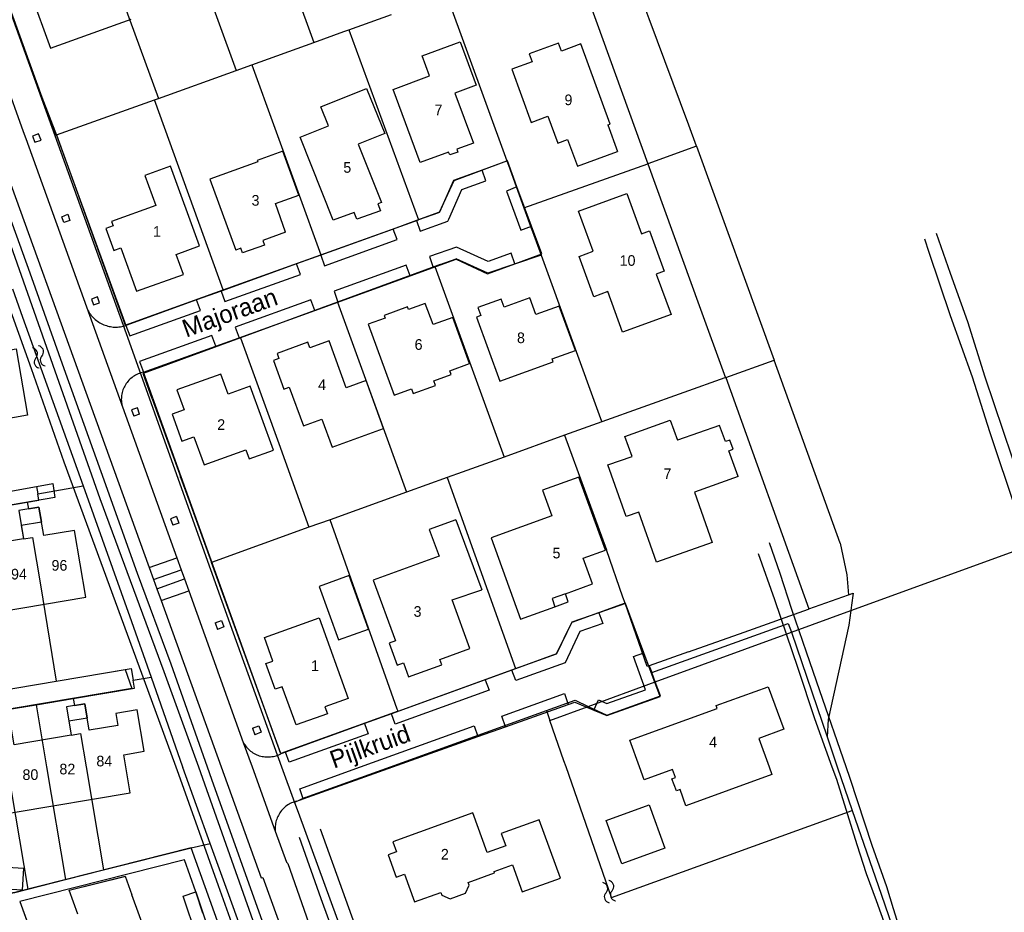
# Model space of a CAD drawing. Extents: x 123992 to 125854, y 449108 to 451911.
# Tile 35 of 175: x 125443 to 125582, y 449980 to 450105. Entities that reach past the tile are written whole.
import ezdxf
from ezdxf.enums import TextEntityAlignment as Align

# ---------------------------------------------------------------- set-up
doc = ezdxf.new("R2010")
doc.units = 0
for name, color, linetype in [('DEFAULT_113', 2, 'CONTINUOUS'), ('DEFAULT_117', 3, 'CONTINUOUS'), ('DEFAULT_21', 8, 'CONTINUOUS'), ('DEFAULT_22', 8, 'CONTINUOUS'), ('DEFAULT_23', 9, 'CONTINUOUS'), ('DEFAULT_4', 1, 'CONTINUOUS'), ('DEFAULT_48', 141, 'CONTINUOUS'), ('DEFAULT_6', 1, 'CONTINUOUS'), ('DEFAULT_79', 9, 'CONTINUOUS'), ('DEFAULT_87', 9, 'CONTINUOUS'), ('DEFAULT_99', 9, 'CONTINUOUS'), ('S05_WATER', 141, 'CONTINUOUS')]:
    doc.layers.add(name, color=color, linetype=linetype)

msp = doc.modelspace()

# ---------------------------------------------------------------- linework, layer by layer
at = {"layer": 'DEFAULT_21'}
for points in [[(125474.811, 450128.915), (125484.571, 450102.058)], [(125463.875, 450124.973), (125473.655, 450098.109)], [(125452.856, 450121.018), (125462.699, 450094.185)], [(125538.464, 450087.449), (125537.419, 450090.398), (125531.829, 450105.38), (125527.319, 450117.466)], [(125438.53, 450115.781), (125448.185, 450088.985)], [(125520.744, 450115.099), (125531.603, 450084.955)], [(125503.242, 450108.799), (125511.755, 450085.377)], [(125489.508, 450103.844), (125495.497, 450106.011)], [(125484.571, 450102.058), (125488.82, 450103.595)], [(125488.82, 450103.595), (125489.508, 450103.844)], [(125489.508, 450103.844), (125499.334, 450077.096)], [(125475.854, 450098.904), (125484.571, 450102.058)], [(125473.655, 450098.109), (125475.854, 450098.904)], [(125475.854, 450098.904), (125485.559, 450072.146)], [(125462.699, 450094.185), (125473.655, 450098.109)], [(125448.341, 450089.041), (125462.128, 450093.98)], [(125462.128, 450093.98), (125462.699, 450094.185)], [(125471.807, 450067.204), (125462.128, 450093.98)], [(125448.185, 450088.985), (125448.341, 450089.041)], [(125448.341, 450089.041), (125453.128, 450075.783)], [(125538.464, 450087.449), (125531.603, 450084.955)], [(125538.464, 450087.449), (125549.425, 450057.291)], [(125502.289, 450078.159), (125504.334, 450082.597), (125511.755, 450085.377)], [(125511.755, 450085.377), (125511.975, 450084.773)], [(125511.975, 450084.773), (125514.161, 450078.757)], [(125514.161, 450078.757), (125531.603, 450084.955)], [(125531.603, 450084.955), (125538.854, 450065.006)], [(125499.383, 450077.114), (125502.167, 450078.115)], [(125502.167, 450078.115), (125502.289, 450078.159)], [(125514.161, 450078.757), (125515.341, 450075.51)], [(125485.559, 450072.146), (125499.334, 450077.096)], [(125499.334, 450077.096), (125499.383, 450077.114)], [(125453.128, 450075.783), (125458.015, 450062.248)], [(125515.341, 450075.51), (125515.376, 450075.415)], [(125515.376, 450075.415), (125516.586, 450072.086)], [(125471.807, 450067.204), (125485.559, 450072.146)], [(125502.364, 450070.76), (125501.603, 450070.481)], [(125502.364, 450070.76), (125504.626, 450071.598)], [(125509.065, 450069.539), (125504.626, 450071.598)], [(125516.586, 450072.086), (125509.065, 450069.539)], [(125516.586, 450072.086), (125524.946, 450049.087)], [(125501.603, 450070.481), (125487.925, 450065.475)], [(125501.603, 450070.481), (125511.372, 450043.648)], [(125458.015, 450062.248), (125471.807, 450067.204)], [(125487.925, 450065.475), (125474.243, 450060.467)], [(125487.925, 450065.475), (125493.373, 450050.477)], [(125538.854, 450065.006), (125542.552, 450054.833)], [(125474.243, 450060.467), (125463.988, 450056.714)], [(125474.243, 450060.467), (125479.621, 450045.568)], [(125542.617, 450054.856), (125549.425, 450057.291)], [(125558.704, 450031.527), (125549.425, 450057.291)], [(125463.988, 450056.714), (125460.512, 450055.44)], [(125461.809, 450051.856), (125460.512, 450055.44)], [(125542.471, 450054.804), (125525.124, 450048.599)], [(125542.552, 450054.833), (125542.471, 450054.804)], [(125542.552, 450054.833), (125542.617, 450054.856)], [(125542.617, 450054.856), (125554.302, 450022.245)], [(125461.809, 450051.856), (125465.633, 450041.287)], [(125493.373, 450050.477), (125497.648, 450038.708)], [(125525.124, 450048.599), (125519.906, 450046.72)], [(125524.946, 450049.087), (125525.124, 450048.599)], [(125519.906, 450046.72), (125511.372, 450043.648)], [(125519.906, 450046.72), (125525.779, 450030.573)], [(125479.621, 450045.568), (125483.885, 450033.754)], [(125511.372, 450043.648), (125505.473, 450041.524)], [(125465.633, 450041.287), (125465.803, 450040.817)], [(125465.861, 450040.656), (125465.803, 450040.817)], [(125465.861, 450040.656), (125466.823, 450037.996)], [(125503.364, 450040.765), (125497.648, 450038.708)], [(125505.473, 450041.524), (125503.364, 450040.765)], [(125503.364, 450040.765), (125512.991, 450013.848)], [(125437.266, 450038.071), (125440.293, 450038.582), (125445.499, 450039.501), (125445.679, 450038.476)], [(125445.679, 450038.476), (125452.058, 450039.593)], [(125444.209, 450037.283), (125445.84, 450037.561), (125445.679, 450038.476)], [(125466.823, 450037.996), (125470.149, 450028.81)], [(125497.648, 450038.708), (125486.862, 450034.826)], [(125438.704, 450036.344), (125444.209, 450037.283)], [(125444.209, 450037.283), (125444.367, 450036.359), (125445.843, 450036.609), (125446.204, 450034.475)], [(125486.862, 450034.826), (125483.885, 450033.754)], [(125496.335, 450008.141), (125486.862, 450034.826)], [(125446.204, 450034.475), (125443.356, 450034.029), (125443.679, 450032.123), (125444.944, 450032.337), (125446.08, 450025.631), (125448.277, 450012.066)], [(125483.885, 450033.754), (125470.149, 450028.81)], [(125528.121, 450023.911), (125525.779, 450030.573)], [(125558.704, 450031.527), (125559.662, 450027.042), (125559.883, 450024.23)], [(125560.239, 450022.024), (125585.814, 450031.355)], [(125479.908, 450001.871), (125470.149, 450028.81)], [(125528.426, 450023.044), (125528.121, 450023.911)], [(125554.302, 450022.245), (125559.883, 450024.23)], [(125559.883, 450024.23), (125560.544, 450024.465), (125560.333, 450022.78), (125560.239, 450022.024)], [(125528.426, 450023.044), (125520.94, 450020.342)], [(125531.55, 450014.158), (125528.426, 450023.044)], [(125545.178, 450019.002), (125554.267, 450022.233)], [(125554.267, 450022.233), (125554.302, 450022.245)], [(125551.846, 450018.962), (125560.239, 450022.024)], [(125560.239, 450022.024), (125559.943, 450019.945), (125558.534, 450013.521), (125557.035, 450006.687), (125556.869, 450004.222)], [(125518.77, 450015.94), (125520.94, 450020.342)], [(125532.188, 450013.289), (125551.416, 450020.225), (125551.846, 450018.962)], [(125532.677, 450011.968), (125551.846, 450018.962)], [(125537.345, 450016.218), (125545.178, 450019.002)], [(125551.846, 450018.962), (125556.869, 450004.222)], [(125515.096, 450014.61), (125518.77, 450015.94)], [(125537.345, 450016.218), (125531.829, 450014.257)], [(125512.991, 450013.848), (125515.096, 450014.61)], [(125531.829, 450014.257), (125531.55, 450014.158)], [(125531.829, 450014.257), (125532.188, 450013.289)], [(125448.277, 450012.066), (125458.831, 450013.841), (125459.101, 450012.236)], [(125459.101, 450012.236), (125461.661, 450012.625)], [(125496.437, 450007.855), (125512.991, 450013.848)], [(125532.677, 450011.968), (125532.188, 450013.289)], [(125442.757, 450011.138), (125448.277, 450012.066)], [(125450.672, 450009.639), (125459.295, 450011.083), (125459.101, 450012.236)], [(125523.225, 450008.52), (125525.864, 450007.276), (125533.404, 450010.007), (125532.677, 450011.968)], [(125523.225, 450008.52), (125532.677, 450011.968)], [(125439.888, 450007.832), (125445.456, 450008.765)], [(125445.456, 450008.765), (125450.672, 450009.639)], [(125445.456, 450008.765), (125446.919, 450000)], [(125450.672, 450009.639), (125450.84, 450008.634), (125452.306, 450008.88), (125452.646, 450006.856)], [(125517.366, 450007.942), (125521.38, 450009.39)], [(125517.827, 450006.551), (125523.225, 450008.52)], [(125521.38, 450009.39), (125523.225, 450008.52)], [(125496.437, 450007.855), (125479.908, 450001.871)], [(125495.351, 450000), (125517.366, 450007.942)], [(125496.437, 450007.855), (125496.335, 450008.141)], [(125517.366, 450007.942), (125517.827, 450006.551)], [(125452.646, 450006.856), (125450.065, 450006.422), (125450.394, 450004.467), (125451.712, 450004.688), (125452.496, 450000)], [(125519.807, 450000.838), (125517.827, 450006.551)], [(125556.869, 450004.222), (125557.153, 450003.389), (125558.316, 450000)], [(125520.099, 450000), (125519.807, 450000.838)], [(125441.397, 450000), (125444.266, 449982.778)], [(125446.919, 450000), (125449.57, 449984.122)], [(125452.496, 450000), (125454.925, 449985.48)], [(125483.368, 449995.677), (125495.351, 450000)], [(125526.508, 449981.582), (125520.099, 450000)], [(125558.316, 450000), (125560.421, 449993.866)], [(125483.368, 449995.677), (125481.873, 449994.963)], [(125526.508, 449981.582), (125560.421, 449993.866)], [(125560.421, 449993.866), (125564.474, 449982.059), (125567.235, 449974.109), (125569.282, 449966.492), (125572.268, 449957.462), (125573.887, 449953.082), (125574.934, 449950.606), (125577.076, 449944.608), (125579.989, 449937.253)], [(125454.925, 449985.48), (125467.299, 449988.617), (125469.983, 449989.216)], [(125468.952, 449979.38), (125467.944, 449982.404), (125466.339, 449986.899), (125443.158, 449981.036), (125446.533, 449971.716)], [(125449.57, 449984.122), (125454.925, 449985.48)], [(125444.266, 449982.778), (125449.57, 449984.122)], [(125439.069, 449981.791), (125442.437, 449982.314), (125444.266, 449982.778)]]:
    msp.add_lwpolyline(points, dxfattribs=at)
at = {"layer": 'DEFAULT_22'}
for points in [[(125442.104, 450067.341), (125443.525, 450063.371), (125452.058, 450039.593)], [(125452.058, 450039.593), (125458.91, 450020.501), (125461.661, 450012.625)], [(125461.661, 450012.625), (125466.071, 450000)], [(125466.071, 450000), (125466.101, 449999.915)], [(125469.983, 449989.216), (125466.101, 449999.915)], [(125488.041, 449939.122), (125472.61, 449981.976), (125469.983, 449989.216)]]:
    msp.add_lwpolyline(points, dxfattribs=at)
at = {"layer": 'DEFAULT_23'}
for points in [[(125438.426, 450115.742), (125448.082, 450088.949)], [(125448.082, 450088.949), (125458.548, 450059.907), (125465.47, 450040.516)], [(125465.47, 450040.516), (125473.198, 450018.865), (125480.033, 450000.006), (125480.035, 450000)], [(125480.035, 450000), (125481.873, 449994.963)], [(125481.873, 449994.963), (125482.365, 449993.614)], [(125482.365, 449993.614), (125502.163, 449939.357), (125513.425, 449907.935)]]:
    msp.add_lwpolyline(points, dxfattribs=at)
at = {"layer": 'DEFAULT_4'}
for points in [[(125444.697, 450108.938), (125447.471, 450101.27), (125458.826, 450105.355)], [(125499.555, 450085.145), (125495.731, 450095.438), (125500.884, 450097.352), (125499.841, 450100.16), (125505.182, 450102.143), (125507.45, 450096.036), (125504.444, 450094.92), (125507.056, 450087.889), (125504.708, 450087.017), (125504.856, 450086.618), (125503.725, 450086.211), (125503.551, 450086.587), (125499.555, 450085.145)], [(125519.042, 450101.964), (125514.919, 450100.456)], [(125519.447, 450100.856), (125519.042, 450101.964)], [(125522.173, 450101.852), (125519.447, 450100.856)], [(125526.296, 450090.572), (125522.173, 450101.852)], [(125514.919, 450100.456), (125515.321, 450099.357)], [(125515.321, 450099.357), (125512.456, 450098.31)], [(125512.456, 450098.31), (125515.198, 450090.809), (125517.545, 450091.659), (125518.924, 450087.9), (125520.331, 450088.416), (125521.703, 450084.66), (125527.34, 450086.718)], [(125487.31, 450077.033), (125482.638, 450088.745), (125486.624, 450090.335), (125485.557, 450093.009), (125492.015, 450095.586), (125494.555, 450089.218), (125490.815, 450087.726), (125494.09, 450079.516), (125493.58, 450079.313), (125493.96, 450078.359)], [(125525.975, 450090.455), (125526.296, 450090.572)], [(125525.975, 450090.455), (125527.34, 450086.718)], [(125480.603, 450075.354), (125479.152, 450079.355), (125482.448, 450080.55), (125480.198, 450086.754), (125476.609, 450085.452), (125476.684, 450085.246), (125469.937, 450082.799), (125473.563, 450072.801)], [(125456.053, 450076.84), (125456.286, 450076.212), (125455.251, 450075.838), (125456.387, 450072.765), (125457.392, 450073.128), (125459.601, 450067.016), (125466.192, 450069.385), (125465.172, 450072.207), (125468.463, 450073.397), (125464.403, 450084.629), (125460.783, 450083.32), (125462.307, 450079.101), (125456.053, 450076.84)], [(125528.668, 450080.804), (125530.742, 450075.117), (125531.873, 450075.529), (125533.944, 450069.851), (125532.817, 450069.44), (125534.891, 450063.752), (125528.072, 450061.266), (125525.997, 450066.958), (125524.034, 450066.242), (125521.959, 450071.932), (125523.922, 450072.654), (125521.847, 450078.319), (125528.668, 450080.804)], [(125493.96, 450078.359), (125490.64, 450077.167), (125490.267, 450078.102), (125487.31, 450077.033)], [(125480.603, 450075.354), (125477.385, 450074.187), (125477.625, 450073.524), (125474.525, 450072.413), (125474.285, 450073.063), (125473.563, 450072.801)], [(125503.728, 450055.818), (125506.509, 450056.831), (125504.142, 450063.333), (125501.361, 450062.32), (125500.273, 450065.308), (125497.898, 450064.444), (125497.767, 450064.805), (125494.482, 450063.609), (125494.62, 450063.229), (125492.236, 450062.361), (125495.88, 450052.354), (125498.323, 450053.243), (125498.559, 450052.595), (125501.716, 450053.744), (125501.48, 450054.393), (125503.923, 450055.282), (125503.728, 450055.818)], [(125507.47, 450063.354), (125510.754, 450054.323), (125518.291, 450057.063), (125518.141, 450057.477), (125521.458, 450058.683), (125519.155, 450064.931), (125515.855, 450063.731), (125514.997, 450066.091), (125511.375, 450064.774), (125510.966, 450065.9), (125507.673, 450064.71), (125508.085, 450063.578), (125507.47, 450063.354)], [(125494.394, 450047.666), (125491.936, 450054.433), (125489.126, 450053.413), (125486.726, 450060.02), (125484.01, 450059.034), (125483.719, 450059.822), (125479.39, 450058.25), (125479.653, 450057.526), (125478.901, 450057.253), (125480.369, 450053.211), (125481.121, 450053.484), (125483.1, 450048.033), (125485.713, 450048.982), (125487.147, 450045.034), (125494.394, 450047.666)], [(125439.41, 450058.353), (125442.663, 450058.908), (125444.26, 450049.533), (125440.572, 450048.905), (125440.104, 450051.648)], [(125472.507, 450052.535), (125471.49, 450055.349), (125465.289, 450053.112), (125466.307, 450050.294), (125464.616, 450049.683), (125465.995, 450045.883), (125467.688, 450046.494), (125469.113, 450042.543), (125475.011, 450044.671), (125475.47, 450043.401), (125478.884, 450044.633), (125475.626, 450053.663), (125472.507, 450052.535)], [(125544.34, 450040.89), (125538.175, 450038.698), (125540.689, 450031.628), (125532.855, 450028.843), (125530.343, 450035.907), (125528.59, 450035.284), (125526.011, 450042.537), (125529.401, 450043.742), (125528.396, 450046.567), (125534.789, 450048.84), (125535.794, 450046.012)], [(125544.34, 450040.89), (125543.018, 450044.526), (125543.63, 450044.749), (125543.156, 450046.053), (125542.543, 450045.83), (125541.712, 450048.116), (125535.794, 450046.012)], [(125523.819, 450025.768), (125522.507, 450029.388), (125525.638, 450030.522), (125521.886, 450040.838), (125516.809, 450038.998), (125518.12, 450035.378), (125509.546, 450032.271), (125513.702, 450020.801), (125518.542, 450022.555)], [(125452.439, 450023.909), (125450.843, 450033.328), (125446.522, 450032.596), (125445.843, 450036.609), (125443, 450036.128), (125443.679, 450032.123), (125435.571, 450030.749), (125434.898, 450034.719), (125432.131, 450034.25), (125432.807, 450030.257), (125424.548, 450028.857), (125423.895, 450032.714), (125421.222, 450032.261), (125421.857, 450028.513), (125418.577, 450027.957), (125418.517, 450028.31), (125415.244, 450027.755), (125416.499, 450020.349), (125419.546, 450020.866), (125419.963, 450018.407), (125452.439, 450023.909)], [(125504.593, 450034.823), (125500.838, 450033.445)], [(125504.593, 450034.823), (125508.255, 450024.938)], [(125500.838, 450033.445), (125502.216, 450029.69)], [(125502.216, 450029.69), (125492.931, 450026.284)], [(125489.564, 450026.947), (125485.348, 450025.432), (125488.053, 450017.903), (125492.269, 450019.418), (125489.564, 450026.947)], [(125492.931, 450026.284), (125496.065, 450017.741)], [(125520.005, 450024.386), (125523.819, 450025.768)], [(125497.922, 450012.681), (125502.601, 450014.399), (125502.337, 450015.145), (125506.549, 450016.686), (125504.071, 450023.531), (125508.255, 450024.938)], [(125520.005, 450024.386), (125518.125, 450023.705), (125518.542, 450022.555)], [(125518.542, 450022.555), (125520.422, 450023.236), (125520.005, 450024.386)], [(125479.111, 450010.933), (125477.812, 450014.548), (125478.819, 450014.91), (125477.622, 450018.243), (125485.341, 450021.016), (125489.431, 450009.632), (125486.135, 450008.448), (125486.479, 450007.491), (125482.073, 450005.908), (125480.135, 450011.301), (125479.111, 450010.933)], [(125496.065, 450017.741), (125495.201, 450017.424)], [(125495.201, 450017.424), (125496.331, 450014.345)], [(125496.331, 450014.345), (125497.195, 450014.662)], [(125497.195, 450014.662), (125497.922, 450012.681)], [(125530.466, 450000), (125529.095, 450003.773), (125541.412, 450008.231), (125541.264, 450008.629), (125548.598, 450011.28), (125550.773, 450005.293), (125547.248, 450004.012), (125548.706, 450000)], [(125460.655, 450002.197), (125459.675, 450008.028), (125456.698, 450007.529), (125456.983, 450005.834), (125452.932, 450005.153), (125452.306, 450008.88), (125449.725, 450008.446), (125450.394, 450004.467), (125442.37, 450003.119), (125441.718, 450007), (125439.191, 450006.576), (125439.842, 450002.697), (125431.578, 450001.309), (125430.93, 450005.165), (125428.322, 450004.727), (125428.969, 450000.879), (125424.846, 450000.186), (125424.539, 450002.014), (125421.62, 450001.524), (125421.876, 450000)], [(125458.103, 450000), (125457.814, 450001.72), (125460.655, 450002.197)], [(125421.876, 450000), (125422.605, 449995.66), (125425.39, 449996.127), (125426.266, 449990.913), (125458.714, 449996.364), (125458.103, 450000)], [(125535.025, 449998.316), (125535.523, 449998.497), (125535.106, 449999.644), (125531.121, 449998.196), (125530.466, 450000)], [(125548.706, 450000), (125549.096, 449998.928), (125536.99, 449994.53), (125536.157, 449996.823), (125535.658, 449996.642), (125535.025, 449998.316)], [(125531.833, 449994.632), (125534.038, 449988.539), (125527.96, 449986.34), (125525.755, 449992.433), (125531.833, 449994.632)], [(125519.303, 449984.311), (125516.335, 449992.528), (125510.977, 449990.594), (125511.598, 449988.876), (125509.005, 449987.939), (125506.99, 449993.513), (125495.707, 449989.435), (125496.217, 449988.025), (125495.043, 449987.6), (125496.18, 449984.461), (125497.355, 449984.887), (125498.773, 449980.978), (125502.485, 449982.325), (125502.621, 449981.949), (125503.765, 449981.407), (125505.926, 449982.192), (125506.465, 449983.344), (125506.327, 449983.72), (125510.035, 449985.077), (125509.967, 449985.265), (125512.562, 449986.202), (125513.944, 449982.376), (125519.303, 449984.311)], [(125440.5, 449982.795), (125440.685, 449985.927), (125443.68, 449985.75), (125443.495, 449982.618), (125440.5, 449982.795)], [(125451.341, 449979.233), (125450.113, 449982.633), (125457.994, 449984.599), (125458.941, 449981.978)], [(125450.113, 449982.633), (125457.9, 449984.576)], [(125474.048, 449940.451), (125472.106, 449945.827), (125470.406, 449945.213), (125459.293, 449975.981), (125460.898, 449976.561), (125458.941, 449981.978)]]:
    msp.add_lwpolyline(points, dxfattribs=at)
at = {"layer": 'DEFAULT_48'}
for points in [[(125427.75, 450112.262), (125425.096, 450111.03), (125425.999, 450108.234), (125429.186, 450099.005), (125433.396, 450087.379), (125438.707, 450072.877), (125444.74, 450056.137), (125449.35, 450042.974), (125455.743, 450025.595), (125461.636, 450009.474), (125465.141, 450000)], [(125427.755, 450112.251), (125433.005, 450098.768), (125436.834, 450087.882), (125442.186, 450072.62), (125446.917, 450059.136), (125454.414, 450037.822), (125463.433, 450013.432), (125468.326, 450000)], [(125574.241, 450069.529), (125572.274, 450075.147)], [(125570.581, 450074.415), (125571.219, 450072.504), (125574.206, 450063.594), (125577.293, 450054.945), (125579.759, 450047.254), (125583.488, 450036.047), (125589.102, 450019.247), (125593.672, 450005.625), (125595.526, 450000)], [(125597.422, 450000), (125590.259, 450021.626), (125585.97, 450033.812), (125582.942, 450043.659), (125579.153, 450054.886), (125576.706, 450062.697), (125574.241, 450069.529)], [(125559.54, 450000), (125555.876, 450010.729), (125553.972, 450016.143), (125551.907, 450022.195), (125550.283, 450027.249), (125548.76, 450031.563)], [(125547.182, 450030.043), (125549.467, 450023.572), (125552.733, 450013.924), (125555.099, 450006.812), (125557.562, 450000)], [(125465.141, 450000), (125465.142, 450000.001), (125465.142, 450000)], [(125465.142, 450000), (125465.524, 449998.966), (125471.076, 449983.266), (125479.061, 449960.918), (125481.808, 449953.208), (125487.895, 449936.765), (125493.08, 449923.126), (125498.928, 449906.845), (125504.145, 449891.926), (125513.033, 449867.094), (125521.354, 449844.004), (125527.474, 449826.462), (125533.026, 449811.103), (125542.761, 449784.054), (125542.785, 449782.578)], [(125468.326, 450000), (125468.326, 449999.999), (125468.899, 449998.425), (125475.981, 449978.36), (125481.948, 449961.939), (125487.482, 449946.658), (125495.212, 449924.991), (125503.102, 449903.182), (125508.946, 449886.342), (125515.972, 449867.116), (125523.015, 449847.291), (125529.707, 449828.587), (125538.161, 449804.637), (125544.436, 449786.475), (125549.811, 449771.276), (125555.088, 449756.397), (125559.853, 449742.601), (125564.365, 449729.944), (125568.526, 449718.389), (125572.684, 449706.475), (125576.558, 449695.224)], [(125557.562, 450000), (125558.185, 449998.277), (125561.064, 449989.087), (125562.397, 449984.962), (125563.811, 449981.156), (125565.774, 449975.669)], [(125566.243, 449980.022), (125565.283, 449983.085), (125563.222, 449988.913), (125560.105, 449998.345), (125559.54, 450000)], [(125485.487, 449991.266), (125491.745, 449973.806), (125495.864, 449962.231), (125502.755, 449942.754)], [(125518.71, 449890.477), (125512.899, 449906.178), (125507.092, 449922.679), (125500.892, 449939.941), (125493.547, 449959.648), (125485.618, 449981.397), (125482.548, 449990.048)], [(125567.436, 449976.118), (125566.243, 449980.022)]]:
    msp.add_lwpolyline(points, dxfattribs=at)
at = {"layer": 'DEFAULT_6'}
msp.add_lwpolyline([(125469.865, 449976.642), (125468.079, 449976.046), (125466.158, 449981.808), (125467.944, 449982.404), (125469.865, 449976.642)], dxfattribs=at)
at = {"layer": 'DEFAULT_79'}
for points in [[(125461.974, 450026.394), (125465.872, 450027.784)], [(125462.441, 450025.102), (125466.343, 450026.474)]]:
    msp.add_lwpolyline(points, dxfattribs=at)
at = {"layer": 'DEFAULT_87'}
for points in [[(125427.75, 450112.262), (125428.934, 450112.812), (125429.495, 450111.673), (125433.564, 450100.347), (125438.073, 450087.443), (125444.588, 450069.625), (125449.339, 450056.141), (125454.551, 450041.599), (125459.702, 450027.296), (125464.432, 450014.532), (125469.551, 450000)], [(125469.551, 450000), (125470.158, 449998.278), (125477.986, 449976.289), (125484.265, 449958.787), (125492.204, 449938.256), (125503.12, 449908.816), (125521.589, 449858.008), (125536.792, 449815.015), (125540.328, 449805.642), (125559.202, 449752.715), (125575.073, 449707.938), (125578.794, 449697.437)]]:
    msp.add_lwpolyline(points, dxfattribs=at)
at = {"layer": 'DEFAULT_99'}
for points in [[(125438.531, 450115.781), (125441.712, 450106.959), (125446.263, 450094.336), (125448.346, 450088.984)], [(125431.896, 450109.676), (125461.366, 450028.076)], [(125438.229, 450104.538), (125443.619, 450089.543), (125443.98, 450088.539)], [(125446.143, 450088.31), (125445.803, 450089.186), (125444.963, 450088.856), (125445.252, 450088.024), (125446.143, 450088.31)], [(125448.346, 450088.984), (125458.073, 450062.178)], [(125443.98, 450088.539), (125452.529, 450064.816)], [(125513.192, 450081.732), (125511.847, 450085.386), (125508.282, 450084.081)], [(125499.024, 450076.963), (125499.567, 450075.479), (125503.466, 450076.906), (125503.599, 450077.188), (125505.404, 450081.368), (125508.796, 450082.576), (125508.282, 450084.081)], [(125508.282, 450084.081), (125504.235, 450082.6), (125502.271, 450078.135), (125499.024, 450076.963)], [(125513.193, 450081.732), (125511.712, 450081.135), (125513.747, 450075.638), (125515.228, 450076.199)], [(125515.228, 450076.199), (125513.192, 450081.732)], [(125449.909, 450077.876), (125450.217, 450077.001), (125449.353, 450076.68), (125449.073, 450077.519), (125449.909, 450077.876)], [(125499.024, 450076.963), (125495.757, 450075.784)], [(125485.544, 450072.098), (125486.066, 450070.605), (125496.315, 450074.302), (125495.757, 450075.784)], [(125495.757, 450075.784), (125485.544, 450072.097)], [(125512.891, 450070.894), (125516.67, 450072.283), (125515.228, 450076.199)], [(125512.891, 450070.894), (125512.35, 450072.385), (125509.127, 450071.196), (125504.659, 450073.243), (125500.881, 450071.89), (125501.407, 450070.363)], [(125471.515, 450067.031), (125472.041, 450065.548), (125482.684, 450069.388), (125482.125, 450070.862)], [(125482.125, 450070.862), (125471.515, 450067.031)], [(125485.544, 450072.097), (125482.125, 450070.862)], [(125501.407, 450070.363), (125504.63, 450071.529)], [(125504.63, 450071.529), (125509.054, 450069.483), (125512.891, 450070.894)], [(125498.141, 450069.181), (125497.601, 450070.668), (125487.45, 450067.004), (125487.963, 450065.497)], [(125498.141, 450069.181), (125501.407, 450070.363)], [(125487.963, 450065.497), (125498.141, 450069.181)], [(125471.515, 450067.031), (125468.059, 450065.783)], [(125453.547, 450065.099), (125454.394, 450065.39), (125454.102, 450066.243), (125453.256, 450065.889), (125453.547, 450065.099)], [(125458.073, 450062.178), (125458.664, 450060.718), (125468.615, 450064.282), (125468.059, 450065.783)], [(125468.059, 450065.783), (125458.073, 450062.178)], [(125484.707, 450064.319), (125484.147, 450065.794), (125473.471, 450061.959), (125474.035, 450060.456)], [(125484.707, 450064.319), (125487.963, 450065.497)], [(125452.529, 450064.816), (125457.612, 450050.708)], [(125452.529, 450064.816), (125452.605, 450064.631), (125452.689, 450064.45), (125452.782, 450064.272), (125452.882, 450064.099), (125452.989, 450063.931), (125453.105, 450063.767), (125453.227, 450063.609), (125453.357, 450063.457), (125453.493, 450063.31), (125453.635, 450063.17), (125453.784, 450063.036), (125453.938, 450062.909), (125454.099, 450062.789), (125454.264, 450062.677), (125454.434, 450062.572), (125454.609, 450062.474), (125454.788, 450062.385), (125454.97, 450062.304), (125455.156, 450062.231), (125455.346, 450062.166), (125455.538, 450062.11), (125455.732, 450062.063), (125455.928, 450062.024), (125456.126, 450061.994), (125456.325, 450061.974), (125456.525, 450061.962), (125456.724, 450061.959), (125456.924, 450061.965), (125457.124, 450061.98), (125457.322, 450062.003), (125457.52, 450062.036), (125457.715, 450062.078), (125457.909, 450062.128), (125458.073, 450062.178)], [(125474.035, 450060.456), (125484.707, 450064.319)], [(125470.757, 450059.27), (125470.199, 450060.781), (125460.036, 450057.104), (125460.596, 450055.592)], [(125470.757, 450059.27), (125474.035, 450060.456)], [(125460.596, 450055.592), (125470.757, 450059.27)], [(125460.596, 450055.592), (125460.401, 450055.55), (125460.208, 450055.497), (125460.018, 450055.435), (125459.831, 450055.363), (125459.649, 450055.281), (125459.471, 450055.19), (125459.297, 450055.09), (125459.13, 450054.981), (125458.968, 450054.863), (125458.812, 450054.737), (125458.664, 450054.604), (125458.522, 450054.463), (125458.388, 450054.314), (125458.261, 450054.159), (125458.143, 450053.998), (125458.034, 450053.831), (125457.933, 450053.658), (125457.841, 450053.48), (125457.759, 450053.298), (125457.686, 450053.112), (125457.622, 450052.922), (125457.569, 450052.73), (125457.526, 450052.534), (125457.493, 450052.337), (125457.47, 450052.138), (125457.458, 450051.939), (125457.456, 450051.739), (125457.464, 450051.539), (125457.482, 450051.34), (125457.511, 450051.142), (125457.55, 450050.946), (125457.599, 450050.752), (125457.612, 450050.708)], [(125479.906, 450001.847), (125460.596, 450055.592)], [(125457.612, 450050.708), (125465.273, 450029.447)], [(125459.724, 450050.582), (125458.891, 450050.288), (125459.216, 450049.399)], [(125460.036, 450049.699), (125459.724, 450050.582)], [(125460.036, 450049.699), (125459.216, 450049.399)], [(125440.285, 450038.584), (125447.806, 450039.906), (125448.106, 450037.948), (125414.423, 450032.201), (125415.244, 450027.755)], [(125465.229, 450035.259), (125464.4, 450034.957)], [(125464.4, 450034.957), (125464.732, 450034.046)], [(125465.229, 450035.259), (125465.567, 450034.35), (125464.732, 450034.046)], [(125461.366, 450028.076), (125465.273, 450029.447)], [(125465.273, 450029.447), (125465.872, 450027.784)], [(125461.366, 450028.076), (125461.974, 450026.394)], [(125465.872, 450027.784), (125466.343, 450026.474)], [(125461.974, 450026.394), (125462.441, 450025.102)], [(125466.343, 450026.474), (125466.944, 450024.804)], [(125462.441, 450025.102), (125463.049, 450023.421)], [(125463.049, 450023.421), (125466.944, 450024.804)], [(125466.944, 450024.804), (125474.641, 450003.447)], [(125463.049, 450023.421), (125471.508, 450000)], [(125531.08, 450016.077), (125528.494, 450023.035), (125524.744, 450021.719)], [(125524.744, 450021.719), (125525.281, 450020.218), (125522.044, 450019.083), (125519.965, 450014.646), (125513.032, 450012.157), (125512.474, 450013.645)], [(125524.744, 450021.719), (125520.911, 450020.375), (125518.754, 450015.92), (125512.474, 450013.645)], [(125470.659, 450020.275), (125471.566, 450020.619)], [(125470.659, 450020.275), (125471.003, 450019.368)], [(125471.91, 450019.712), (125471.003, 450019.368)], [(125471.566, 450020.619), (125471.91, 450019.712)], [(125524.032, 450007.995), (125524.661, 450009.424), (125525.865, 450008.927), (125531.299, 450010.867), (125529.602, 450015.562), (125531.08, 450016.077)], [(125524.032, 450007.995), (125525.826, 450007.234), (125533.362, 450009.936), (125531.08, 450016.077)], [(125417.029, 450006.793), (125420.49, 450007.394), (125458.012, 450013.703), (125458.953, 450011.026), (125417.95, 450004.157)], [(125512.474, 450013.645), (125508.715, 450012.283)], [(125508.715, 450012.283), (125495.497, 450007.495)], [(125508.715, 450012.283), (125509.25, 450010.806)], [(125509.25, 450010.806), (125496.013, 450006.034), (125495.497, 450007.495)], [(125511.582, 450005.659), (125511.043, 450007.145), (125519.875, 450010.316), (125520.406, 450008.808)], [(125511.582, 450005.66), (125520.406, 450008.808)], [(125520.406, 450008.808), (125521.334, 450009.139)], [(125521.334, 450009.139), (125524.032, 450007.995)], [(125495.497, 450007.495), (125491.716, 450006.125)], [(125475.92, 450005.436), (125476.827, 450005.78)], [(125476.827, 450005.78), (125477.171, 450004.873)], [(125491.716, 450006.125), (125480.574, 450002.089)], [(125491.716, 450006.125), (125492.239, 450004.676), (125481.085, 450000.674), (125480.574, 450002.089)], [(125491.153, 450000), (125507.182, 450005.765), (125507.678, 450004.267)], [(125507.678, 450004.267), (125511.582, 450005.66)], [(125475.92, 450005.436), (125476.264, 450004.529)], [(125477.171, 450004.873), (125476.264, 450004.529)], [(125495.718, 450000), (125507.678, 450004.267)], [(125474.641, 450003.447), (125475.884, 450000)], [(125474.641, 450003.447), (125474.741, 450003.274), (125474.849, 450003.105), (125474.965, 450002.943), (125475.09, 450002.787), (125475.223, 450002.637), (125475.363, 450002.495), (125475.51, 450002.359), (125475.664, 450002.232), (125475.825, 450002.112), (125475.991, 450002.001), (125476.163, 450001.898), (125476.339, 450001.805), (125476.521, 450001.72), (125476.706, 450001.645), (125476.895, 450001.58), (125477.087, 450001.524), (125477.282, 450001.478), (125477.478, 450001.442), (125477.677, 450001.416), (125477.876, 450001.401), (125478.076, 450001.395), (125478.276, 450001.4), (125478.475, 450001.415), (125478.674, 450001.44), (125478.87, 450001.476), (125479.065, 450001.521), (125479.257, 450001.576), (125479.446, 450001.641), (125479.632, 450001.716), (125479.814, 450001.8), (125479.906, 450001.847)], [(125480.574, 450002.089), (125479.906, 450001.847)], [(125416.128, 449921.839), (125417.527, 449922.598), (125442.028, 449928.901), (125443.789, 449927.283), (125485.272, 449938.467), (125467.299, 449988.617), (125442.437, 449982.314), (125427.616, 449980.011), (125420.945, 450000)], [(125471.508, 450000), (125477.155, 449984.367), (125477.411, 449984.422), (125482.904, 449969.262)], [(125475.884, 450000), (125479.149, 449990.941)], [(125483.086, 449995.493), (125482.603, 449996.925), (125491.153, 450000)], [(125483.086, 449995.493), (125495.718, 450000)], [(125482.193, 449995.174), (125481.999, 449995.126), (125481.808, 449995.068), (125481.619, 449995), (125481.435, 449994.922), (125481.255, 449994.836), (125481.079, 449994.74), (125480.909, 449994.635), (125480.744, 449994.522), (125480.585, 449994.401), (125480.433, 449994.271), (125480.287, 449994.134), (125480.149, 449993.99), (125480.018, 449993.839), (125479.895, 449993.681), (125479.78, 449993.517), (125479.674, 449993.348), (125479.576, 449993.173), (125479.488, 449992.994), (125479.409, 449992.81), (125479.339, 449992.623), (125479.279, 449992.432), (125479.229, 449992.239), (125479.188, 449992.043), (125479.158, 449991.845), (125479.138, 449991.646), (125479.128, 449991.446), (125479.129, 449991.246), (125479.139, 449991.047), (125479.149, 449990.941)], [(125482.193, 449995.174), (125483.086, 449995.493)], [(125479.149, 449990.941), (125480.719, 449986.586), (125480.898, 449986.404), (125486.457, 449970.563)], [(125467.944, 449982.404), (125466.339, 449986.899), (125443.158, 449981.036), (125460.269, 449933.782), (125483.171, 449939.765), (125480.888, 449945.705)]]:
    msp.add_lwpolyline(points, dxfattribs=at)
at = {"layer": 'S05_WATER'}
for points in [[(125445.414, 450057.623), (125445.532, 450057.783), (125445.61, 450057.967), (125445.643, 450058.164), (125445.629, 450058.363), (125445.57, 450058.553), (125445.467, 450058.724), (125445.327, 450058.867), (125445.158, 450058.973), (125444.969, 450059.036), (125444.932, 450059.043)], [(125446.266, 450057.911), (125446.385, 450058.072), (125446.463, 450058.256), (125446.496, 450058.452), (125446.482, 450058.651), (125446.422, 450058.842), (125446.319, 450059.013), (125446.18, 450059.155), (125446.011, 450059.261), (125445.822, 450059.325), (125445.785, 450059.332)], [(125445.414, 450057.623), (125445.295, 450057.462), (125445.217, 450057.278), (125445.184, 450057.082), (125445.198, 450056.883), (125445.258, 450056.692), (125445.361, 450056.521), (125445.5, 450056.379), (125445.669, 450056.273), (125445.858, 450056.209), (125445.895, 450056.202)], [(125446.266, 450057.911), (125446.148, 450057.751), (125446.07, 450057.567), (125446.037, 450057.37), (125446.051, 450057.171), (125446.11, 450056.981), (125446.213, 450056.81), (125446.353, 450056.667), (125446.522, 450056.561), (125446.711, 450056.498), (125446.748, 450056.491)], [(125525.732, 449982.274), (125525.853, 449982.433), (125525.933, 449982.616), (125525.968, 449982.812), (125525.957, 449983.011), (125525.899, 449983.202), (125525.799, 449983.375), (125525.661, 449983.519), (125525.493, 449983.627), (125525.305, 449983.693), (125525.268, 449983.701)], [(125526.588, 449982.552), (125526.709, 449982.711), (125526.789, 449982.894), (125526.824, 449983.09), (125526.813, 449983.289), (125526.755, 449983.48), (125526.655, 449983.653), (125526.517, 449983.797), (125526.349, 449983.905), (125526.161, 449983.971), (125526.124, 449983.979)], [(125525.732, 449982.274), (125525.611, 449982.115), (125525.531, 449981.932), (125525.496, 449981.736), (125525.507, 449981.537), (125525.565, 449981.346), (125525.665, 449981.173), (125525.803, 449981.029), (125525.971, 449980.921), (125526.159, 449980.855), (125526.196, 449980.847)], [(125526.588, 449982.552), (125526.467, 449982.393), (125526.387, 449982.21), (125526.352, 449982.014), (125526.363, 449981.815), (125526.421, 449981.624), (125526.521, 449981.451), (125526.659, 449981.307), (125526.827, 449981.199), (125527.015, 449981.133), (125527.052, 449981.125)]]:
    msp.add_lwpolyline(points, dxfattribs=at)

# ---------------------------------------------------------------- texts
at = {"layer": 'DEFAULT_113'}
for s, rotation, p in [('9', 0.34377, (125520.443, 450093.983)), ('3', 359.42706, (125499.184, 450021.894))]:
    msp.add_text(s, height=1.5, rotation=rotation, dxfattribs=at).set_placement(p, align=Align.MIDDLE_CENTER)
for s, p in [('7', (125502.139, 450092.562)), ('5', (125489.287, 450084.458)), ('3', (125476.359, 450079.816)), ('1', (125462.474, 450075.437)), ('10', (125528.768, 450071.345)), ('8', (125513.751, 450060.453)), ('6', (125499.33, 450059.509)), ('4', (125485.739, 450053.851)), ('2', (125471.522, 450048.23)), ('7', (125534.393, 450041.304)), ('5', (125518.758, 450030.127)), ('96', (125448.736, 450028.392)), ('94', (125443.036, 450027.157)), ('1', (125484.732, 450014.257)), ('4', (125540.822, 450003.492)), ('84', (125455.061, 450000.821)), ('82', (125449.856, 449999.693)), ('80', (125444.651, 449998.912)), ('2', (125503.027, 449987.69))]:
    msp.add_text(s, height=1.5, dxfattribs=at).set_placement(p, align=Align.MIDDLE_CENTER)
at = {"layer": 'DEFAULT_117'}
for s, rotation, p in [('Majoraan', 19.81181, (125472.726, 450064.005)), ('Pijlkruid', 19.7579, (125492.482, 450002.889))]:
    msp.add_text(s, height=2.5, rotation=rotation, dxfattribs=at).set_placement(p, align=Align.MIDDLE_CENTER)

doc.saveas('drawing.dxf')
